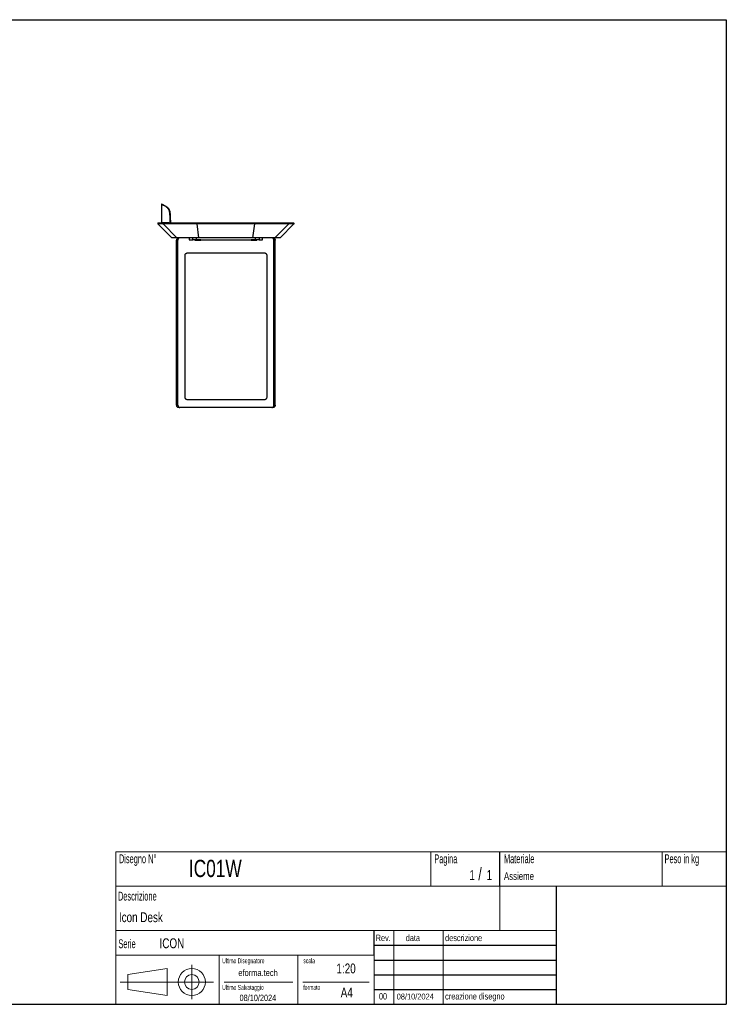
# Model space of a CAD drawing. Header units: millimetres. Extents: x 5 to 292, y 5 to 205.
# Tile 3 of 3: x 148 to 292, y 5 to 205. Entities that reach past the tile are written whole.
import ezdxf

# ---------------------------------------------------------------- set-up
doc = ezdxf.new("R2010")
doc.units = ezdxf.units.MM
doc.layers.add('FORMAT', color=7, linetype='Continuous')
doc.styles.add('SLDTEXTSTYLE0', font='TXT', dxfattribs={"width": 0.605})
doc.styles.add('SLDTEXTSTYLE1', font='TXT', dxfattribs={"width": 0.75})

msp = doc.modelspace()

# ---------------------------------------------------------------- linework, layer by layer
at = {"color": 7, "linetype": 'Continuous', "lineweight": 25}
for p, q in [((177.37717, 167.55971), (177.27542, 167.55971)), ((177.27629, 167.55948), (177.27629, 163.70971)), ((177.70569, 167.31965), (177.8055, 167.31959)), ((178.23459, 167.0186), (178.33417, 167.01868)), ((178.66339, 166.55232), (178.76278, 166.5525)), ((178.66431, 166.55244), (178.76772, 166.3721)), ((178.7637, 166.55241), (178.86706, 166.37214)), ((178.76623, 166.3721), (178.86557, 166.37214)), ((178.84798, 166.1435), (178.94729, 166.14356)), ((178.96185, 165.17321), (179.06113, 165.1733)), ((176.52638, 163.60971), (176.52638, 163.60113)), ((177.57612, 163.60971), (176.52638, 163.60971)), ((176.52638, 163.60113), (177.57612, 163.60113)), ((176.55567, 163.53042), (179.37638, 160.70971)), ((177.60531, 163.53042), (176.55567, 163.53042)), ((176.62638, 163.70971), (177.67577, 163.70971)), ((177.37754, 163.70971), (177.27764, 163.70971)), ((177.60531, 163.53042), (180.41602, 160.70971)), ((179.00093, 163.70971), (178.98885, 163.70971)), ((179.08801, 163.70971), (178.98885, 163.70971)), ((179.00063, 163.88504), (179.00093, 163.83567)), ((179.00076, 163.88503), (179.10002, 163.88505)), ((179.00093, 163.83567), (179.00093, 163.70971)), ((179.00107, 163.83567), (179.10031, 163.83567)), ((179.10016, 163.70971), (179.00107, 163.70971)), ((179.10016, 163.70971), (179.08809, 163.70971)), ((179.09987, 163.88504), (179.10016, 163.83567)), ((179.10016, 163.83567), (179.10016, 163.70971)), ((196.24904, 163.60971), (184.50372, 163.60971)), ((184.50372, 163.60113), (196.24904, 163.60113)), ((196.24522, 163.53042), (184.50755, 163.53042)), ((184.87566, 160.70971), (184.50755, 163.53042)), ((184.51678, 163.70971), (196.23599, 163.70971)), ((195.87711, 160.70971), (196.24522, 163.53042)), ((200.33675, 160.70971), (203.14746, 163.53042)), ((201.37638, 160.70971), (204.19709, 163.53042)), ((203.077, 163.70971), (204.12638, 163.70971)), ((204.19709, 163.53042), (203.14746, 163.53042)), ((204.22638, 163.60971), (203.17664, 163.60971)), ((203.17664, 163.60113), (204.22638, 163.60113)), ((204.22638, 163.60113), (204.22638, 163.60971)), ((180.41602, 160.70971), (179.37638, 160.70971)), ((180.63087, 160.20971), (180.37638, 160.20971)), ((180.37638, 126.70971), (180.37638, 160.20971)), ((180.63087, 126.70971), (180.63087, 160.20971)), ((182.92457, 160.70971), (182.92457, 160.30971)), ((182.93734, 160.30971), (182.92457, 160.30971)), ((182.93734, 160.70971), (182.93734, 160.30971)), ((182.93734, 160.30971), (183.63889, 160.30971)), ((183.63889, 160.30971), (183.63889, 160.70971)), ((184.3624, 160.30971), (183.63889, 160.30971)), ((184.07638, 160.30471), (184.07638, 160.23971)), ((185.27638, 160.30471), (184.07638, 160.30471)), ((184.07638, 160.23971), (185.27638, 160.23971)), ((185.27138, 160.23471), (184.08138, 160.23471)), ((184.3624, 160.70971), (184.3624, 160.30971)), ((184.3624, 160.30971), (196.39037, 160.30971)), ((195.87711, 160.70971), (184.87566, 160.70971)), ((185.27638, 160.23971), (185.27638, 160.30471)), ((195.47638, 160.30471), (195.47638, 160.23971)), ((196.67638, 160.30471), (195.47638, 160.30471)), ((195.47638, 160.23971), (196.67638, 160.23971)), ((196.67138, 160.23471), (195.48138, 160.23471)), ((196.39037, 160.30971), (196.39037, 160.70971)), ((197.11388, 160.30971), (196.39037, 160.30971)), ((196.67638, 160.23971), (196.67638, 160.30471)), ((197.11388, 160.70971), (197.11388, 160.30971)), ((197.11388, 160.30971), (197.81543, 160.30971)), ((197.81543, 160.30971), (197.81543, 160.70971)), ((197.82819, 160.30971), (197.81543, 160.30971)), ((197.82819, 160.30971), (197.82819, 160.70971)), ((200.1219, 126.70971), (200.1219, 160.20971)), ((200.37638, 160.20971), (200.1219, 160.20971)), ((201.37638, 160.70971), (200.33675, 160.70971)), ((200.37638, 126.70971), (200.37638, 160.20971)), ((182.07638, 128.30971), (182.07638, 157.10971)), ((182.50104, 157.60971), (198.25172, 157.60971)), ((198.67638, 157.10971), (198.67638, 128.30971)), ((180.37638, 126.70971), (180.63087, 126.70971)), ((181.02182, 126.20971), (180.7672, 126.20971)), ((199.73095, 126.20971), (181.02182, 126.20971)), ((198.25172, 127.80971), (182.50104, 127.80971)), ((199.98557, 126.20971), (199.73095, 126.20971)), ((200.1219, 126.70971), (200.37638, 126.70971))]:
    msp.add_line(p, q, dxfattribs=at)
for centre, radius, start, end in [((176.62638, 163.60971), 0.1, 90, 180), ((176.62638, 163.60113), 0.1, 180, 225), ((204.12638, 163.60971), 0.1, 0, 90), ((204.12638, 163.60113), 0.1, 315, 0), ((184.08138, 160.30471), 0.005, 90, 180), ((184.08138, 160.23971), 0.005, 180, 270), ((185.27138, 160.30471), 0.005, 0, 90), ((185.27138, 160.23971), 0.005, 270, 0), ((195.48138, 160.30471), 0.005, 90, 180), ((195.48138, 160.23971), 0.005, 180, 270), ((196.67138, 160.30471), 0.005, 0, 90), ((196.67138, 160.23971), 0.005, 270, 0)]:
    msp.add_arc(centre, radius, start, end, dxfattribs=at)
for points, knots in [([(177.27669, 167.55948), (177.27673, 167.55947), (177.27678, 167.55944), (177.27997, 167.55766), (177.28465, 167.55507), (177.29316, 167.55035), (177.3042, 167.54421), (177.31865, 167.53617), (177.33562, 167.5267), (177.3551, 167.51582), (177.37793, 167.50303), (177.40328, 167.48882), (177.42558, 167.47631), (177.45599, 167.45925), (177.48896, 167.44077), (177.52536, 167.42039), (177.56433, 167.39859), (177.59764, 167.37998), (177.64666, 167.3526), (177.68104, 167.33341), (177.70578, 167.31959)], [0, 0, 0, 0, 0.050412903, 0.084859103, 0.153751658, 0.188197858, 0.25709041, 0.32598296, 0.360429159, 0.429321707, 0.498214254, 0.532660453, 0.601553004, 0.635999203, 0.704891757, 0.773784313, 0.808230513, 0.87712307, 0.91156927, 1, 1, 1, 1]), ([(177.37669, 167.55949), (177.37673, 167.55947), (177.37679, 167.55943), (177.38001, 167.55764), (177.38471, 167.55504), (177.39324, 167.55029), (177.40432, 167.54414), (177.41879, 167.53608), (177.43578, 167.5266), (177.4553, 167.51569), (177.47816, 167.50287), (177.50354, 167.48864), (177.52586, 167.47611), (177.55631, 167.45902), (177.58932, 167.44051), (177.62576, 167.4201), (177.66477, 167.39827), (177.69811, 167.37963), (177.74695, 167.35235), (177.78109, 167.33328), (177.80559, 167.31959)], [0, 0, 0, 0, 0.0508790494, 0.0853404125, 0.1542632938, 0.1887246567, 0.2576475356, 0.3265704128, 0.3610317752, 0.42995465, 0.4988775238, 0.5333388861, 0.602261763, 0.6367231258, 0.7056460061, 0.7745688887, 0.8090302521, 0.8779531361, 0.9124144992, 1, 1, 1, 1]), ([(177.70578, 167.31965), (177.78106, 167.27741), (177.93164, 167.1929), (178.13321, 167.07671), (178.23402, 167.0186)], [0, 0, 0, 0, 0.499923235, 1, 1, 1, 1]), ([(177.80559, 167.31959), (177.88084, 167.27737), (178.03135, 167.1929), (178.23284, 167.07676), (178.33359, 167.01868)], [0, 0, 0, 0, 0.499923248, 1, 1, 1, 1]), ([(178.23402, 167.0187), (178.26695, 166.9971), (178.33282, 166.95389), (178.43816, 166.85028), (178.5482, 166.7207), (178.6256, 166.60844), (178.66431, 166.55232)], [0, 0, 0, 0, 0.249583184, 0.499166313, 0.749583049, 1, 1, 1, 1]), ([(178.33359, 167.01866), (178.36651, 166.99706), (178.43235, 166.95386), (178.53764, 166.85029), (178.64764, 166.72078), (178.72501, 166.60859), (178.7637, 166.5525)], [0, 0, 0, 0, 0.2495835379, 0.4991670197, 0.7495834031, 1, 1, 1, 1]), ([(178.76772, 166.37214), (178.78149, 166.34216), (178.80914, 166.28194), (178.836, 166.18978), (178.84948, 166.1435)], [0, 0, 0, 0, 0.497940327, 1, 1, 1, 1]), ([(178.84949, 166.14356), (178.85994, 166.10029), (178.88115, 166.01248), (178.90925, 165.82656), (178.93373, 165.60434), (178.95126, 165.38262), (178.95928, 165.23144), (178.96237, 165.17321)], [0, 0, 0, 0, 0.2126448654, 0.4314564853, 0.6441013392, 0.8629128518, 1, 1, 1, 1]), ([(178.86706, 166.37211), (178.88082, 166.34213), (178.90846, 166.28193), (178.93531, 166.18981), (178.94879, 166.14356)], [0, 0, 0, 0, 0.497941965, 1, 1, 1, 1]), ([(178.94879, 166.1435), (178.95924, 166.10022), (178.98045, 166.0124), (179.00855, 165.82645), (179.03302, 165.60422), (179.05054, 165.38255), (179.05856, 165.23145), (179.06165, 165.1733)], [0, 0, 0, 0, 0.2126828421, 0.43153354, 0.6442163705, 0.863066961, 1, 1, 1, 1]), ([(178.96238, 165.17325), (178.96708, 165.07062), (178.97647, 164.86535), (178.98728, 164.54572), (178.99577, 164.21895), (178.999, 163.99634), (179.00062, 163.88503)], [0, 0, 0, 0, 0.247442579, 0.49488516, 0.74744258, 1, 1, 1, 1]), ([(179.06164, 165.17326), (179.06633, 165.07063), (179.07573, 164.86536), (179.08654, 164.54573), (179.09503, 164.21896), (179.09826, 163.99635), (179.09988, 163.88505)], [0, 0, 0, 0, 0.247442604, 0.494885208, 0.747442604, 1, 1, 1, 1]), ([(177.63851, 163.70971), (177.59389, 163.70971), (177.50464, 163.70971), (177.40626, 163.70971), (177.3339, 163.70971), (177.29066, 163.70971), (177.28159, 163.70971), (177.27754, 163.70971)], [0, 0, 0, 0, 0.207893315, 0.41578671, 0.623782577, 0.831778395, 1, 1, 1, 1]), ([(177.51048, 163.70971), (177.48453, 163.70971), (177.43263, 163.70971), (177.39086, 163.70971), (177.38165, 163.70971), (177.37754, 163.70971)], [0, 0, 0, 0, 0.35629704, 0.712593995, 1, 1, 1, 1]), ([(184.50372, 163.60971), (184.30864, 163.60971), (183.91921, 163.60971), (183.33644, 163.60971), (182.75575, 163.60971), (182.17894, 163.60971), (181.60982, 163.60971), (181.0525, 163.60971), (180.55469, 163.60971), (180.11825, 163.60971), (179.74473, 163.60971), (179.39764, 163.60971), (179.08723, 163.60971), (178.81526, 163.60971), (178.58473, 163.60971), (178.39383, 163.60971), (178.23492, 163.60971), (178.10251, 163.60971), (177.96754, 163.60971), (177.83911, 163.60971), (177.72644, 163.60971), (177.64032, 163.60971), (177.59752, 163.60971), (177.57612, 163.60971)], [0, 0, 0, 0, 0.051645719, 0.103095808, 0.154734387, 0.206363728, 0.257854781, 0.309173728, 0.360410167, 0.399195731, 0.438046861, 0.476769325, 0.515666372, 0.554707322, 0.593643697, 0.631724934, 0.669902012, 0.708138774, 0.746301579, 0.809665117, 0.873089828, 0.936566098, 1, 1, 1, 1]), ([(177.57612, 163.60113), (177.6079, 163.60112), (177.65871, 163.60109), (177.7575, 163.6012), (177.85715, 163.60123), (177.98522, 163.60123), (178.12961, 163.60113), (178.28384, 163.60107), (178.43954, 163.60109), (178.62288, 163.60112), (178.8178, 163.60112), (179.0169, 163.60115), (179.23529, 163.60114), (179.50425, 163.60111), (179.82695, 163.60115), (180.21348, 163.60113), (180.66653, 163.60107), (181.18411, 163.60104), (181.71484, 163.60104), (182.31981, 163.60113), (182.99793, 163.60122), (183.74891, 163.60121), (184.25213, 163.60116), (184.50372, 163.60113)], [0, 0, 0, 0, 0.090361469, 0.144492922, 0.198677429, 0.252802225, 0.306852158, 0.342309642, 0.37786293, 0.413353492, 0.44872518, 0.474369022, 0.500011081, 0.535337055, 0.570768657, 0.606131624, 0.654505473, 0.703030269, 0.751668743, 0.800198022, 0.866777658, 0.933392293, 1, 1, 1, 1]), ([(184.50755, 163.53042), (184.25628, 163.53045), (183.75372, 163.5305), (183.00372, 163.53051), (182.32692, 163.53042), (181.72359, 163.53032), (181.19479, 163.53032), (180.67909, 163.53035), (180.22811, 163.53042), (179.84379, 163.53044), (179.52337, 163.5304), (179.25636, 163.53042), (179.03959, 163.53044), (178.84184, 163.53041), (178.64813, 163.53041), (178.46586, 163.53037), (178.31107, 163.53036), (178.1575, 163.53042), (178.01355, 163.53052), (177.88579, 163.53052), (177.78641, 163.53049), (177.68779, 163.53038), (177.63705, 163.53041), (177.60531, 163.53042)], [0, 0, 0, 0, 0.066751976, 0.133510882, 0.200234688, 0.248753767, 0.29738202, 0.345896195, 0.394259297, 0.429492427, 0.464793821, 0.499989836, 0.525523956, 0.551059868, 0.58635928, 0.62177743, 0.657258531, 0.692644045, 0.746763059, 0.800957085, 0.85521103, 0.909411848, 1, 1, 1, 1]), ([(177.67577, 163.70971), (177.69704, 163.70971), (177.7396, 163.70971), (177.82518, 163.70971), (177.93717, 163.70971), (178.06461, 163.70971), (178.19807, 163.70971), (178.32835, 163.70971), (178.48474, 163.70971), (178.67205, 163.70971), (178.89748, 163.70971), (179.16252, 163.70971), (179.46537, 163.70971), (179.80446, 163.70971), (180.16976, 163.70971), (180.59896, 163.70971), (181.09078, 163.70971), (181.64355, 163.70971), (182.20803, 163.70971), (182.78013, 163.70971), (183.35608, 163.70971), (183.93506, 163.70971), (184.32229, 163.70971), (184.51678, 163.70971)], [0, 0, 0, 0, 0.063857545, 0.127757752, 0.191605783, 0.25539212, 0.293439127, 0.331559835, 0.369620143, 0.407584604, 0.445995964, 0.484510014, 0.522881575, 0.56119463, 0.599635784, 0.638012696, 0.689433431, 0.740936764, 0.792613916, 0.844431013, 0.896257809, 0.947894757, 1, 1, 1, 1]), ([(178.81113, 163.70971), (178.71634, 163.70971), (178.52675, 163.70971), (178.27683, 163.70971), (178.05588, 163.70971), (177.87279, 163.70971), (177.77311, 163.70971), (177.72854, 163.70971)], [0, 0, 0, 0, 0.207892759, 0.415784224, 0.62378061, 0.831777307, 1, 1, 1, 1]), ([(178.81024, 163.70971), (178.74979, 163.70971), (178.59496, 163.70971), (178.37654, 163.70971), (178.15516, 163.70971), (177.97237, 163.70971), (177.87279, 163.70971), (177.82834, 163.70971)], [0, 0, 0, 0, 0.143944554, 0.368744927, 0.59365885, 0.818573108, 1, 1, 1, 1]), ([(196.23599, 163.70971), (196.47438, 163.70971), (196.95132, 163.70971), (197.66347, 163.70971), (198.37052, 163.70971), (198.97532, 163.70971), (199.4788, 163.70971), (199.88269, 163.70971), (200.27592, 163.70971), (200.65568, 163.70971), (201.01519, 163.70971), (201.34772, 163.70971), (201.64565, 163.70971), (201.90156, 163.70971), (202.11941, 163.70971), (202.32214, 163.70971), (202.50437, 163.70971), (202.66324, 163.70971), (202.78739, 163.70971), (202.88431, 163.70971), (202.96032, 163.70971), (203.02448, 163.70971), (203.05944, 163.70971), (203.077, 163.70971)], [0, 0, 0, 0, 0.063857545, 0.127757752, 0.191605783, 0.25539212, 0.293439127, 0.331559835, 0.369620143, 0.407584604, 0.445995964, 0.484510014, 0.522881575, 0.56119463, 0.599635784, 0.638012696, 0.689433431, 0.740936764, 0.792613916, 0.844431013, 0.896257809, 0.947894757, 1, 1, 1, 1]), ([(203.14746, 163.53042), (203.12479, 163.53045), (203.07947, 163.5305), (202.98622, 163.53051), (202.87527, 163.53042), (202.74926, 163.53032), (202.60981, 163.53032), (202.43352, 163.53035), (202.23248, 163.53042), (202.01219, 163.53044), (201.78409, 163.5304), (201.54708, 163.53042), (201.3112, 163.53044), (201.05848, 163.53041), (200.75697, 163.53041), (200.40543, 163.53037), (200.03974, 163.53036), (199.59782, 163.53042), (199.07804, 163.53052), (198.48011, 163.53052), (197.87538, 163.53049), (197.13093, 163.53038), (196.5861, 163.53041), (196.24522, 163.53042)], [0, 0, 0, 0, 0.066751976, 0.133510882, 0.200234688, 0.248753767, 0.29738202, 0.345896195, 0.394259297, 0.429492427, 0.464793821, 0.499989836, 0.525523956, 0.551059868, 0.58635928, 0.62177743, 0.657258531, 0.692644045, 0.746763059, 0.800957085, 0.85521103, 0.909411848, 1, 1, 1, 1]), ([(203.17664, 163.60971), (203.15903, 163.60971), (203.12388, 163.60971), (203.05923, 163.60971), (202.98236, 163.60971), (202.88436, 163.60971), (202.75889, 163.60971), (202.59848, 163.60971), (202.41392, 163.60971), (202.20762, 163.60971), (201.98466, 163.60971), (201.72257, 163.60971), (201.41728, 163.60971), (201.07624, 163.60971), (200.70875, 163.60971), (200.32194, 163.60971), (199.92285, 163.60971), (199.51293, 163.60971), (199.00414, 163.60971), (198.3948, 163.60971), (197.68403, 163.60971), (196.96814, 163.60971), (196.48869, 163.60971), (196.24904, 163.60971)], [0, 0, 0, 0, 0.051645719, 0.103095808, 0.154734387, 0.206363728, 0.257854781, 0.309173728, 0.360410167, 0.399195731, 0.438046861, 0.476769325, 0.515666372, 0.554707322, 0.593643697, 0.631724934, 0.669902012, 0.708138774, 0.746301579, 0.809665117, 0.873089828, 0.936566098, 1, 1, 1, 1]), ([(196.24904, 163.60113), (196.59025, 163.60112), (197.13586, 163.60109), (197.88153, 163.6012), (198.48759, 163.60123), (199.08682, 163.60123), (199.60816, 163.60113), (200.05188, 163.60107), (200.41956, 163.60109), (200.77302, 163.60112), (201.07636, 163.60112), (201.3308, 163.60115), (201.56845, 163.60114), (201.8072, 163.60111), (202.03697, 163.60115), (202.25855, 163.60113), (202.46056, 163.60107), (202.63757, 163.60104), (202.77762, 163.60104), (202.904, 163.60113), (203.01517, 163.60122), (203.10856, 163.60121), (203.15395, 163.60116), (203.17664, 163.60113)], [0, 0, 0, 0, 0.090361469, 0.144492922, 0.198677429, 0.252802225, 0.306852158, 0.342309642, 0.37786293, 0.413353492, 0.44872518, 0.474369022, 0.500011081, 0.535337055, 0.570768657, 0.606131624, 0.654505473, 0.703030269, 0.751668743, 0.800198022, 0.866777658, 0.933392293, 1, 1, 1, 1]), ([(180.37638, 160.20971), (180.38064, 160.26592), (180.38917, 160.37834), (180.45581, 160.52818), (180.55449, 160.64124), (180.66463, 160.70117), (180.73804, 160.70728), (180.7672, 160.70971)], [0, 0, 0, 0, 0.214670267, 0.429340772, 0.644001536, 0.858624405, 1, 1, 1, 1]), ([(184.87566, 160.70971), (184.67998, 160.70971), (184.30516, 160.70971), (183.88775, 160.70971), (183.62311, 160.70971), (183.49492, 160.70971), (183.37024, 160.70971), (183.24909, 160.70971), (183.13146, 160.70971), (182.98614, 160.70971), (182.81574, 160.70971), (182.62307, 160.70971), (182.4416, 160.70971), (182.27132, 160.70971), (182.08523, 160.70971), (181.88392, 160.70971), (181.69144, 160.70971), (181.52926, 160.70971), (181.39884, 160.70971), (181.29018, 160.70971), (181.2059, 160.70971), (181.14015, 160.70971), (181.08117, 160.70971), (181.01914, 160.70971), (180.95265, 160.70971), (180.88768, 160.70971), (180.83075, 160.70971), (180.78073, 160.70971), (180.73433, 160.70971), (180.69006, 160.70971), (180.63702, 160.70971), (180.57848, 160.70971), (180.51782, 160.70971), (180.46234, 160.70971), (180.43186, 160.70971), (180.41602, 160.70971)], [0, 0, 0, 0, 0.078220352, 0.149833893, 0.167503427, 0.184723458, 0.201494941, 0.217818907, 0.233696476, 0.249128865, 0.276783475, 0.303041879, 0.327915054, 0.351415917, 0.373559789, 0.405653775, 0.436643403, 0.457068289, 0.478604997, 0.498289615, 0.513363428, 0.529789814, 0.544699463, 0.561087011, 0.586156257, 0.613979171, 0.639643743, 0.664619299, 0.691207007, 0.719424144, 0.74928516, 0.804005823, 0.864008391, 0.929330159, 1, 1, 1, 1]), ([(181.02182, 160.70971), (180.97742, 160.70419), (180.88862, 160.69315), (180.77157, 160.60699), (180.68378, 160.48017), (180.63747, 160.33957), (180.63275, 160.24663), (180.63087, 160.20971)], [0, 0, 0, 0, 0.214661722, 0.429326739, 0.643932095, 0.85856411, 1, 1, 1, 1]), ([(200.33675, 160.70971), (200.31913, 160.70971), (200.28538, 160.70971), (200.23648, 160.70971), (200.20116, 160.70971), (200.18308, 160.70971), (200.16451, 160.70971), (200.14545, 160.70971), (200.1259, 160.70971), (200.10038, 160.70971), (200.06807, 160.70971), (200.0276, 160.70971), (199.9853, 160.70971), (199.94119, 160.70971), (199.88745, 160.70971), (199.82065, 160.70971), (199.74317, 160.70971), (199.66321, 160.70971), (199.58396, 160.70971), (199.49657, 160.70971), (199.40216, 160.70971), (199.3081, 160.70971), (199.20579, 160.70971), (199.08066, 160.70971), (198.92201, 160.70971), (198.73775, 160.70971), (198.55082, 160.70971), (198.36487, 160.70971), (198.17121, 160.70971), (197.96435, 160.70971), (197.68729, 160.70971), (197.33002, 160.70971), (196.88278, 160.70971), (196.39412, 160.70971), (196.0539, 160.70971), (195.87711, 160.70971)], [0, 0, 0, 0, 0.078220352, 0.149833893, 0.167503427, 0.184723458, 0.201494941, 0.217818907, 0.233696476, 0.249128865, 0.276783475, 0.303041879, 0.327915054, 0.351415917, 0.373559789, 0.405653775, 0.436643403, 0.457068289, 0.478604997, 0.498289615, 0.513363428, 0.529789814, 0.544699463, 0.561087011, 0.586156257, 0.613979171, 0.639643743, 0.664619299, 0.691207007, 0.719424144, 0.74928516, 0.804005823, 0.864008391, 0.929330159, 1, 1, 1, 1]), ([(200.1219, 160.20971), (200.11763, 160.26592), (200.10911, 160.37834), (200.04246, 160.52818), (199.94376, 160.64124), (199.83359, 160.70117), (199.76012, 160.70728), (199.73095, 160.70971)], [0, 0, 0, 0, 0.214669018, 0.429338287, 0.6439973, 0.858616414, 1, 1, 1, 1]), ([(199.98557, 160.70971), (200.02994, 160.70419), (200.11868, 160.69314), (200.23571, 160.60699), (200.32348, 160.48016), (200.36978, 160.33957), (200.37451, 160.24662), (200.37638, 160.20971)], [0, 0, 0, 0, 0.214663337, 0.429329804, 0.643939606, 0.85857473, 1, 1, 1, 1]), ([(182.07638, 157.10971), (182.08103, 157.16592), (182.09031, 157.27834), (182.16289, 157.42818), (182.27021, 157.54124), (182.38983, 157.60117), (182.46943, 157.60728), (182.50104, 157.60971)], [0, 0, 0, 0, 0.214669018, 0.429338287, 0.6439973, 0.858616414, 1, 1, 1, 1]), ([(198.25172, 157.60971), (198.29984, 157.60419), (198.39607, 157.59315), (198.52325, 157.50699), (198.61875, 157.38017), (198.66919, 157.23957), (198.67434, 157.14663), (198.67638, 157.10971)], [0, 0, 0, 0, 0.214661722, 0.429326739, 0.643932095, 0.85856411, 1, 1, 1, 1]), ([(182.50104, 127.80971), (182.45293, 127.81523), (182.35669, 127.82627), (182.22952, 127.91243), (182.13401, 128.03925), (182.08357, 128.17985), (182.07843, 128.27279), (182.07638, 128.30971)], [0, 0, 0, 0, 0.214661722, 0.429326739, 0.643932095, 0.85856411, 1, 1, 1, 1]), ([(198.67638, 128.30971), (198.67174, 128.2535), (198.66245, 128.14107), (198.58988, 127.99124), (198.48256, 127.87818), (198.36294, 127.81825), (198.28334, 127.81214), (198.25172, 127.80971)], [0, 0, 0, 0, 0.214669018, 0.429338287, 0.6439973, 0.858616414, 1, 1, 1, 1]), ([(180.7672, 126.20971), (180.72283, 126.21523), (180.63408, 126.22627), (180.51706, 126.31243), (180.42929, 126.43926), (180.38298, 126.57985), (180.37826, 126.67279), (180.37638, 126.70971)], [0, 0, 0, 0, 0.214663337, 0.429329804, 0.643939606, 0.85857473, 1, 1, 1, 1]), ([(180.63087, 126.70971), (180.63513, 126.6535), (180.64365, 126.54107), (180.7103, 126.39124), (180.809, 126.27818), (180.91918, 126.21825), (180.99264, 126.21214), (181.02182, 126.20971)], [0, 0, 0, 0, 0.214669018, 0.429338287, 0.6439973, 0.858616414, 1, 1, 1, 1]), ([(199.73095, 126.20971), (199.77535, 126.21523), (199.86414, 126.22627), (199.9812, 126.31243), (200.06899, 126.43925), (200.1153, 126.57985), (200.12002, 126.67279), (200.1219, 126.70971)], [0, 0, 0, 0, 0.214661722, 0.429326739, 0.643932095, 0.85856411, 1, 1, 1, 1]), ([(200.37638, 126.70971), (200.37212, 126.6535), (200.3636, 126.54107), (200.29695, 126.39124), (200.19828, 126.27817), (200.08814, 126.21825), (200.01472, 126.21214), (199.98557, 126.20971)], [0, 0, 0, 0, 0.214670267, 0.429340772, 0.644001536, 0.858624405, 1, 1, 1, 1])]:
    msp.add_open_spline(points, degree=3, knots=knots, dxfattribs=at)
for points in [[(177.67577, 163.70971), (177.66271, 163.70821), (177.6366, 163.7052), (177.60366, 163.68207), (177.58062, 163.64902), (177.57762, 163.62281), (177.57612, 163.60971)], [(177.57612, 163.60113), (177.57649, 163.59458), (177.57723, 163.58149), (177.58319, 163.56265), (177.59225, 163.54509), (177.60096, 163.53531), (177.60531, 163.53042)], [(184.51678, 163.70971), (184.51507, 163.70821), (184.51165, 163.7052), (184.50733, 163.68207), (184.50431, 163.64902), (184.50392, 163.62281), (184.50372, 163.60971)], [(184.50372, 163.60113), (184.50377, 163.59458), (184.50387, 163.58149), (184.50465, 163.56265), (184.50584, 163.54509), (184.50698, 163.53531), (184.50755, 163.53042)], [(196.24904, 163.60971), (196.24884, 163.62281), (196.24845, 163.64902), (196.24543, 163.68207), (196.24112, 163.7052), (196.2377, 163.70821), (196.23599, 163.70971)], [(196.24904, 163.60113), (196.24899, 163.59458), (196.2489, 163.58149), (196.24812, 163.56265), (196.24693, 163.54509), (196.24579, 163.53531), (196.24522, 163.53042)], [(203.17664, 163.60971), (203.17514, 163.62281), (203.17215, 163.64902), (203.14911, 163.68207), (203.11617, 163.7052), (203.09005, 163.70821), (203.077, 163.70971)], [(203.17664, 163.60113), (203.17627, 163.59458), (203.17554, 163.58149), (203.16957, 163.56265), (203.16052, 163.54509), (203.15181, 163.53531), (203.14746, 163.53042)]]:
    msp.add_open_spline(points, degree=3, dxfattribs=at)
at = {"layer": 'FORMAT', "color": 251, "true_color": 0x484848}
for p, q in [((5, 205), (292, 205)), ((292, 205), (292, 5)), ((5, 5), (292, 5))]:
    msp.add_line(p, q, dxfattribs=at)
at = {"layer": 'FORMAT', "color": 251, "lineweight": 18, "true_color": 0x484848}
for p, q in [((292, 36), (168, 36)), ((279, 36), (279, 29)), ((168, 36), (168, 5)), ((232, 36), (232, 29)), ((168, 29), (292, 29)), ((168, 20), (246, 20)), ((224.5, 20), (224.5, 5)), ((234.5, 20), (234.5, 5)), ((246, 20), (257.5, 20)), ((168, 15), (220.5, 15)), ((189, 15), (189, 5)), ((205, 15), (205, 5)), ((220.5, 15), (220.5, 5)), ((170.45232, 11.02842), (178.45232, 12.27842)), ((178.45232, 12.27842), (178.45232, 6.77842)), ((183.46023, 13.04077), (183.46023, 6.06051)), ((170.45232, 8.02842), (170.45232, 11.02842)), ((187.88291, 9.52842), (168.89345, 9.52842)), ((178.45232, 6.77842), (170.45232, 8.02842)), ((190, 9.5), (204, 9.5)), ((206, 9.5), (219.5, 9.5))]:
    msp.add_line(p, q, dxfattribs=at)
at = {"layer": 'FORMAT', "color": 7}
for p, q in [((246, 29), (246, 36)), ((257.5, 20), (257.5, 29)), ((220.5, 15), (220.5, 20)), ((257.5, 5), (257.5, 20)), ((220.5, 17), (257.5, 17)), ((220.5, 14), (257.5, 14)), ((220.5, 11), (257.5, 11)), ((220.5, 8), (257.5, 8)), ((220.5, 5), (257.5, 5))]:
    msp.add_line(p, q, dxfattribs=at)
at = {"layer": 'FORMAT', "color": 7, "lineweight": 18}
msp.add_line((246, 29), (246, 20), dxfattribs=at)
at = {"layer": 'FORMAT', "color": 251, "lineweight": 18, "true_color": 0x484848}
for radius in [2.75, 1.5]:
    msp.add_circle((183.46023, 9.52842), radius, dxfattribs=at)

# ---------------------------------------------------------------- texts
at = {"layer": 'FORMAT', "color": 18, "true_color": 0x060606}
for s, insert, char_height, attachment_point, style in [('Disegno N°', (168.65209, 35.46055), 1.8, 1, 'SLDTEXTSTYLE0'), ('IC01W', (182.85785, 34.35127), 3.5, 1, 'SLDTEXTSTYLE1'), ('Pagina', (232.68578, 35.4642), 1.8, 1, 'SLDTEXTSTYLE0'), ('Materiale', (246.84637, 35.4642), 1.8, 1, 'SLDTEXTSTYLE0'), ('Peso in kg', (279.45834, 35.4642), 1.8, 1, 'SLDTEXTSTYLE0'), ('1', (239.82456, 32.24796), 2, 1, 'SLDTEXTSTYLE1'), ('/', (241.64155, 32.74597), 2.5, 1, 'SLDTEXTSTYLE1'), ('1', (243.32047, 32.24796), 2, 1, 'SLDTEXTSTYLE1'), ('Assieme', (246.84637, 31.8349), 1.5875, 1, 'SLDTEXTSTYLE1'), ('Descrizione', (168.45959, 27.87301), 1.8, 1, 'SLDTEXTSTYLE0'), ('Icon Desk', (168.65209, 23.69153), 2, 1, 'SLDTEXTSTYLE1'), ('Serie', (168.54671, 18.20074), 1.8, 1, 'SLDTEXTSTYLE0'), ('ICON', (176.9009, 18.39744), 2, 1, 'SLDTEXTSTYLE1'), ('Rev.', (220.80434, 19.14061), 1.3, 1, 'SLDTEXTSTYLE1'), ('data', (226.90583, 19.14061), 1.3, 1, 'SLDTEXTSTYLE1'), ('descrizione', (234.88928, 19.14061), 1.3, 1, 'SLDTEXTSTYLE1'), ('Ultimo Disegnatore', (189.61829, 14.3444), 1, 1, 'SLDTEXTSTYLE0'), ('scala', (206.10636, 14.3444), 1, 1, 'SLDTEXTSTYLE0'), ('1:20', (212.8317, 13.28812), 2, 1, 'SLDTEXTSTYLE1'), ('Ultimo Salvataggio', (189.61829, 8.93841), 1, 1, 'SLDTEXTSTYLE0'), ('formato', (206.10636, 8.93841), 1, 1, 'SLDTEXTSTYLE0'), ('A4', (213.69281, 8.39825), 2, 1, 'SLDTEXTSTYLE1'), ('08/10/2024', (196.86819, 6.95548), 1.3, 2, 'SLDTEXTSTYLE1'), ('00', (221.45534, 7.2775), 1.3, 1, 'SLDTEXTSTYLE1'), ('08/10/2024', (225.06555, 7.1779), 1.2, 1, 'SLDTEXTSTYLE1'), ('creazione disegno', (234.88928, 7.2775), 1.3, 1, 'SLDTEXTSTYLE1')]:
    msp.add_mtext(s, dxfattribs=dict(at, insert=insert, char_height=char_height, attachment_point=attachment_point, style=style))
at = {"layer": 'FORMAT', "color": 18, "true_color": 0x020202, "insert": (196.90354, 12.06285), "char_height": 1.3229167, "attachment_point": 2, "style": 'SLDTEXTSTYLE1'}
msp.add_mtext('eforma.tech', dxfattribs=at)

doc.saveas('drawing.dxf')
